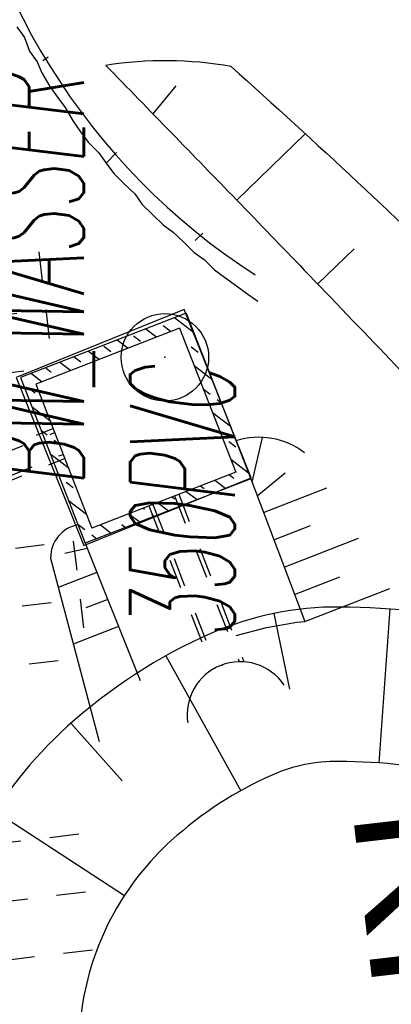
# Model space of a CAD drawing. Extents: x 447693 to 448165, y 439527 to 440695.
# Tile 16 of 88: x 447952.46 to 447958.84, y 439663.85 to 439680.75. Entities that reach past the tile are written whole.
import ezdxf

# ---------------------------------------------------------------- set-up
doc = ezdxf.new("R2010")
doc.units = 0
doc.header["$LTSCALE"] = 2
doc.header["$MEASUREMENT"] = 0
for name, pattern in [('ACAD_ISO03W100', [0.5, 0.25, -0.25]), ('ACAD_ISO05W100', [0.5, 0.25, -0.25]), ('AUSGEZOGEN', [0]), ('PUNKTX2', [0.5, 0.25, -0.25])]:
    doc.linetypes.add(name, pattern=pattern)
doc.layers.get('0').update_dxf_attribs({"linetype": 'AUSGEZOGEN'})
for name, color, linetype in [('ANMERKUNG', 7, 'CONTINUOUS'), ('BOESCHG', 250, 'AUSGEZOGEN'), ('BW-SCHRIFT', 250, 'AUSGEZOGEN'), ('DB-HZV-Stützscheiben', 15, 'CONTINUOUS'), ('DB-Regenrückhaltebecken_606', 15, 'CONTINUOUS'), ('DB-Wegboeschungen', 15, 'CONTINUOUS'), ('DB-Wege', 15, 'CONTINUOUS'), ('FBRTOP', 250, 'AUSGEZOGEN'), ('GEBAEUDE', 7, 'AUSGEZOGEN'), ('SCHSYMBOL', 200, 'AUSGEZOGEN')]:
    doc.layers.add(name, color=color, linetype=linetype)
doc.styles.add('ROMANS', font='romans.shx', dxfattribs={"width": 0.8})
doc.styles.add('UNIR-H', font='unir_h.shx', dxfattribs={"width": 0.8})

# ---------------------------------------------------------------- blocks, each defined once
blk = doc.blocks.new('DL')
at = {"color": 0}
blk.add_arc((-0.3106833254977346, 0.0246800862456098), 0.9100732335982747, 282.5363002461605, 77.46369975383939, dxfattribs=at)
blk.add_point((0.5969366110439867, 0.0027149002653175), dxfattribs=at)
blk = doc.blocks.new('*X394')
at = {"color": 0, "linetype": 'ByBlock'}
for p, q in [((52438.04025453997, -102206.212790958), (52709.26790891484, -101934.9851365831)), ((51599.1023381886, -102408.7546042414), (51870.33000578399, -102137.5269366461)), ((52131.44744297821, -102194.6075509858), (52237.51346015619, -102088.5415338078)), ((52695.22123505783, -102267.2298619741), (52767.8435460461, -102194.6075509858)), ((50760.16442183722, -102611.2964175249), (51031.39210265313, -102340.068736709)), ((51388.98532273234, -102300.6735681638), (51450.86105421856, -102238.7978366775)), ((52018.57129636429, -102307.4836975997), (52025.38142580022, -102300.6735681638)), ((52757.10280713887, -102523.546341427), (52922.83645314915, -102357.8126954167)), ((49900.34588210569, -102834.7188541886), (50192.45419952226, -102542.610536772)), ((50434.39116813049, -102618.8716196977), (50540.45718530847, -102512.8056025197)), ((51179.63338001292, -102510.0255108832), (51282.91930555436, -102406.7395853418)), ((52979.97558040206, -102618.8716196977), (52984.71802531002, -102614.1291747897)), ((52818.9843792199, -102779.8628208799), (52873.90956322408, -102724.9376368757)), ((52880.86595130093, -103036.1793003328), (53046.59959747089, -102870.4456541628)), ((50010.12709941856, -103043.1356884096), (50116.19311659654, -102937.0696712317)), ((50024.10898223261, -103347.3518571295), (50189.84263767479, -103181.6182016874)), ((53086.04159758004, -103149.2017055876), (53108.48116963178, -103126.7621335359)), ((52942.74752338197, -103292.4957797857), (52979.97558040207, -103255.2677227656)), ((53004.62909546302, -103548.8122592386), (53170.36274179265, -103383.078612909)), ((50116.19311659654, -103573.4657742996), (50222.25913377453, -103467.3997571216)), ((50147.87208235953, -103859.9848600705), (50313.60573759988, -103694.2512048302)), ((53192.10761475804, -103679.5317914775), (53204.56618039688, -103667.0732258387)), ((53204.56618039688, -103667.0732258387), (53232.24431395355, -103639.395092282)), ((53066.51066754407, -103805.1287386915), (53086.04159758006, -103785.5978086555)), ((53128.39223962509, -104061.4452181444), (53294.12588611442, -103895.7115716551)), ((50222.25913377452, -104103.7958601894), (50328.3251509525, -103997.7298430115)), ((50271.63518248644, -104372.6178630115), (50437.36883752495, -104206.884207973)), ((53298.17363193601, -104209.8618773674), (53356.0074582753, -104152.0280510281)), ((53190.27381170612, -104317.7616975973), (53192.10761475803, -104315.9278945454)), ((50333.51673254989, -104628.934364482), (50434.3911681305, -104528.0599289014)), ((53252.15538378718, -104574.0781770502), (53417.88903043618, -104408.3445304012)), ((50395.39828261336, -104885.2508659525), (50561.13193745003, -104719.5172111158)), ((53404.239649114, -104740.1919632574), (53479.77060259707, -104664.6610097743)), ((52767.73565114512, -105058.4979096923), (53038.96331725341, -104787.270243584)), ((53192.10761475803, -104952.3239976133), (53298.17363193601, -104846.2579804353)), ((50465.51090401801, -105133.3362960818), (50540.45718530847, -105058.3900147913)), ((52064.83675973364, -105125.0006980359), (52200.02539010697, -104989.8120676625)), ((52449.64549451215, -105058.3900147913), (52555.71151169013, -104952.3239976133)), ((50457.2798326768, -105141.567367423), (50465.510904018, -105133.3362960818)), ((50519.16138274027, -105397.8838688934), (50684.89503737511, -105232.1502142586)), ((51089.85982406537, -105463.5815306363), (51361.08746296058, -105192.353891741)), ((51707.18337426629, -105164.4560319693), (51780.5564265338, -105091.0829797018)), ((51928.79773760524, -105261.0397201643), (52003.34205782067, -105186.4953999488)), ((52003.34205782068, -105186.4953999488), (52064.83675973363, -105125.0006980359)), ((50752.58921966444, -105482.6540835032), (50858.65523684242, -105376.5880663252)), ((51509.32878083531, -105362.3106254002), (51548.05504070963, -105323.5843655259)), ((51548.05504070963, -105323.5843655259), (51601.1173570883, -105270.5220491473))]:
    blk.add_line(p, q, dxfattribs=at)
blk = doc.blocks.new('GST')
at = {"color": 0}
blk.add_circle((0, 0), 0.75, dxfattribs=at)
blk.add_point((0, 0), dxfattribs=at)
blk = doc.blocks.new('10')
blk.add_blockref('GST', (0, 0))

msp = doc.modelspace()

# ---------------------------------------------------------------- linework, layer by layer
at = {"layer": 'BOESCHG'}
for p, q in [((447954.7520834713, 439679.1305833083), (447955.1482177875, 439679.6134438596)), ((447954.7934799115, 439679.0865782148), (447954.7941968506, 439679.0872753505)), ((447956.1868032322, 439677.6517805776), (447957.3630427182, 439678.7925114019)), ((447957.5757011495, 439676.2127051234), (447958.2051137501, 439676.817908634)), ((447956.823414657, 439670.5612936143), (447957.0903125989, 439669.2638532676)), ((447958.8153407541, 439670.637505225), (447958.6239447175, 439667.9952123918)), ((447954.9688705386, 439669.8336399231), (447956.2575053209, 439667.51895544)), ((447953.3417454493, 439668.6772376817), (447954.2228698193, 439667.6881948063)), ((447952.0399905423, 439667.1663590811), (447954.2595390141, 439665.7200021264))]:
    msp.add_line(p, q, dxfattribs=at)
for points in [[(447953.941, 439679.964, -0.0005324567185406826), (447956.1889006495, 439677.6510542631, -0.001031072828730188), (447957.346, 439676.453, -0.0005003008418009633), (447960.2949360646, 439673.3809139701, 0.00137869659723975), (447961.367, 439672.268, 0.04058898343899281), (447962.4232757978, 439671.3411986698, -0.02209758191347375), (447964.4226895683, 439669.7135557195, -0.03641997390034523), (447966.0557120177, 439668.0312871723, -0.02607892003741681), (447968.0244282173, 439665.4177306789, -0.06617443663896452), (447969.0079589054, 439663.4390156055, -0.05246521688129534), (447969.6268600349, 439660.7261701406, -0.07835436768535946), (447969.5502148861, 439658.6514161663, -0.08251593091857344), (447968.8590017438, 439656.8036997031, -0.04185581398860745), (447968.3363494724, 439656.0499660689, -0.126076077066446)], [(447956.091, 439679.944, -0.01087597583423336), (447960.3883568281, 439675.9317621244, -0.01581826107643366), (447963.192, 439673.019, -0.005924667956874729), (447968.2742440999, 439667.257373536, -0.02042367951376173), (447969.659, 439665.51, -0.07585494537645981), (447971.0230872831, 439662.876191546, -0.07298563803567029), (447971.577, 439659.845, -0.06572017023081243), (447971.4169100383, 439658.1863665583, -0.04625912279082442), (447970.674, 439655.944, -0.08663961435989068), (447969.7396447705, 439654.5339972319, -0.06536618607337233), (447968.005, 439653.125)], [(447962.655, 439669.634, 0.07117598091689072), (447960.7280212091, 439670.3577177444, 0.05237831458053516), (447957.955, 439670.671, 0.1056062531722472), (447955.743235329, 439670.2166735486, 0.08101609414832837), (447953.284, 439668.624, 0.08344801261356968), (447951.7483437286, 439666.6772770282, 0.0836980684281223), (447950.937, 439664.342, 0.08813707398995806), (447950.9608378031, 439661.5189701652, 0.1004724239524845), (447951.8920000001, 439659.218, 0.06101954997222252), (447953.4899076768, 439657.346479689, 0.1070623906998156), (447954.7101624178, 439656.6333152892, 0.03426148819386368), (447956.2852359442, 439656.236010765, 0.01547798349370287), (447959.8385317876, 439655.7075537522, 0.02102073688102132), (447964.0587165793, 439655.3919215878, 0.05324826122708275), (447965.7288068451, 439655.5153636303, 0.1214058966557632)]]:
    msp.add_lwpolyline(points, format="xyb", dxfattribs=at)
msp.add_lwpolyline([(447961.3821633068, 439667.3117310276, 0.0711759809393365), (447960.1574465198, 439667.7716993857, 0.05237831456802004), (447957.9342459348, 439668.0228656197, 0.1056062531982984), (447956.8061880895, 439667.7911472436, 0.08101609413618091), (447955.0625807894, 439666.6619355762, 0.08344800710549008), (447954.0706050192, 439665.4044263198, 0.0836980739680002), (447953.5482077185, 439663.900818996, 0.08813707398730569), (447953.5642230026, 439662.0041834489, 0.1004724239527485), (447954.1001284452, 439660.679921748, 0.06101955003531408), (447955.2798874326, 439659.2981504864, 0.1070623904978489), (447955.5321004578, 439659.1507473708, 0.03426148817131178), (447956.7556821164, 439658.8421049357, 0.01547798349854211), (447960.1468443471, 439658.337760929, 0.02102073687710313), (447964.1450776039, 439658.0387287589, 0.05324826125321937), (447965.2542412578, 439658.1207108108, 0.1214058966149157), (447965.2566593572, 439658.1217959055, 0.0928400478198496), (447965.7033412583, 439658.6288179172, 0.08802245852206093), (447965.9731738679, 439659.3425027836, 0.07934398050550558), (447966.0016555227, 439660.3770773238, 0.05061539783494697), (447965.6264574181, 439661.9653480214, 0.04918880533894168), (447964.9116058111, 439663.5182199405, 0.03808004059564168), (447963.2991693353, 439665.8458139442, 0.065272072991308), (447962.4253899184, 439666.6737603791, 0.01896069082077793), (447962.071995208, 439666.9104778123, 0.01272440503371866)], format="xyb", close=True, dxfattribs=at)
msp.add_arc((447954.9569217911, 439673.6030925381), 6.441524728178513, 79.85980085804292, 99.07426189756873, dxfattribs=at)
at = {"layer": 'DB-HZV-Stützscheiben', "linetype": 'PUNKTX2'}
for p, q in [((447937.8963325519, 439674.9954281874), (447952.7914733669, 439676.765958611)), ((447952.7914733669, 439676.765958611), (447953.0275440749, 439674.7799399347)), ((447938.1324032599, 439673.0094095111), (447953.0275440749, 439674.7799399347)), ((447938.486509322, 439670.0303814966), (447953.381650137, 439671.8009119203)), ((447953.381650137, 439671.8009119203), (447953.617720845, 439669.814893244)), ((447938.72258003, 439668.0443628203), (447953.617720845, 439669.814893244)), ((447939.0764922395, 439665.0654255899), (447953.9715874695, 439666.8363396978)), ((447939.312614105, 439663.0794129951), (447954.207709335, 439664.8503271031))]:
    msp.add_line(p, q, dxfattribs=at)
at = {"layer": 'DB-HZV-Stützscheiben', "linetype": 'ACAD_ISO05W100'}
for p, q in [((447938.0143679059, 439674.0024188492), (447952.9095087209, 439675.7729492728)), ((447938.604544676, 439669.0373721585), (447953.499685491, 439670.8079025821)), ((447939.1945531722, 439664.0724192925), (447954.0896484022, 439665.8433334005))]:
    msp.add_line(p, q, dxfattribs=at)
at = {"layer": 'DB-Regenrückhaltebecken_606', "linetype": 'Continuous'}
for p, q in [((447955.320171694, 439675.7143374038), (447952.4785649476, 439674.6062891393)), ((447955.320171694, 439675.7143374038), (447956.4282202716, 439672.8727310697)), ((447955.2064957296, 439675.4553436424), (447952.737558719, 439674.4926131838)), ((447955.2064956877, 439675.4553437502), (447956.1692264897, 439672.9864070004)), ((447952.4785649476, 439674.6062891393), (447953.5866136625, 439671.7646825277)), ((447952.7375587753, 439674.4926130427), (447953.7002896, 439672.0236763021)), ((447956.4512666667, 439672.8119254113), (447956.6316783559, 439673.5819430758)), ((447956.1692713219, 439672.9864244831), (447953.7002896, 439672.0236763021)), ((447956.5391648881, 439672.5800145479), (447957.0167714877, 439672.9704573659)), ((447956.4282202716, 439672.8727310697), (447953.5866136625, 439671.7646825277)), ((447956.4282202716, 439672.8727310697), (447957.3578096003, 439670.4201005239)), ((447956.6490122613, 439672.2901929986), (447957.7328154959, 439672.7130004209)), ((447956.8262123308, 439671.822667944), (447957.4547125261, 439672.0678894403)), ((447953.5866136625, 439671.7646825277), (447954.532085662, 439669.4089534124)), ((447957.0034107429, 439671.3551472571), (447958.2747175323, 439671.8509734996)), ((447953.6225261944, 439671.6752032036), (447953.2376595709, 439671.5875502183)), ((447952.9928995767, 439671.5062092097), (447953.8242557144, 439668.3615064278)), ((447952.9928995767, 439671.5062092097), (447953.8242557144, 439668.3615064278)), ((447952.9928995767, 439671.5062092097), (447953.8242557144, 439668.3615064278)), ((447953.7871079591, 439671.2651328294), (447953.1248975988, 439671.0069112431)), ((447957.1806111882, 439670.8876212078), (447957.9583245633, 439671.1909285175)), ((447957.3578096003, 439670.4201005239), (447958.8166205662, 439670.9889435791)), ((447953.97335273, 439670.8010871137), (447953.5961596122, 439670.6540052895)), ((447956.6959176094, 439670.3183544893), (447957.2216476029, 439670.4083355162)), ((447957.2216476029, 439670.4083355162), (447957.3578096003, 439670.4201005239)), ((447954.1595968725, 439670.3370429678), (447953.3821336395, 439670.0338813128)), ((447956.1794366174, 439670.1849084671), (447956.6959176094, 439670.3183544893))]:
    msp.add_line(p, q, dxfattribs=at)
at = {"layer": 'DB-Regenrückhaltebecken_606', "linetype": 'ACAD_ISO03W100'}
for p, q in [((447950.8991830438, 439672.8665595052), (447953.0337253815, 439673.7330896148)), ((447951.1334236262, 439672.8807405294), (447953.0610298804, 439673.6630668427)), ((447951.1069073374, 439672.3572999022), (447953.2335160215, 439673.2207237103)), ((447951.2839422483, 439672.5101456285), (447953.2063328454, 439673.2904353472)), ((447955.1211360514, 439672.5777173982), (447956.2304911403, 439669.7327572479)), ((447955.1910126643, 439672.6049648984), (447956.3118472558, 439669.7305670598)), ((447954.6785918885, 439672.4051528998), (447955.7725686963, 439669.5996362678)), ((447954.7484669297, 439672.4323997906), (447955.838753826, 439669.6363461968))]:
    msp.add_line(p, q, dxfattribs=at)
at = {"layer": 'DB-Regenrückhaltebecken_606', "linetype": 'Continuous'}
for centre, major_axis, ratio, start_param, end_param in [((447956.5652940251, 439672.2835631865), (0.9192924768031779, 0.9192924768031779), 0.9999999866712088, 0.1352559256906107, 1.090744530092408), ((447953.5667507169, 439671.5168523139), (0.4058414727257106, 0.4058414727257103), 0.9999999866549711, 0.9669403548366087, 2.374739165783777), ((447953.5667507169, 439671.5168523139), (0.4058414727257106, 0.4058414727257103), 0.9999999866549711, 0.9669403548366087, 2.374739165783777), ((447953.5667507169, 439671.5168523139), (0.4058414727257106, 0.4058414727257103), 0.9999999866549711, 0.9669403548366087, 2.374739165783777)]:
    msp.add_ellipse(centre, major_axis=major_axis, ratio=ratio, start_param=start_param, end_param=end_param, dxfattribs=at)
at = {"layer": 'DB-Wegboeschungen', "linetype": 'Continuous'}
for p, q in [((447952.4129440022, 439680.6268502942), (447952.5430150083, 439680.4449609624)), ((447952.5430150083, 439680.4449609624), (447952.6315110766, 439680.2058866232)), ((447952.6315110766, 439680.2058866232), (447952.7615820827, 439680.0239972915)), ((447952.7615820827, 439680.0239972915), (447952.842276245, 439679.8342831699)), ((447952.9513011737, 439680.1046537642), (447952.8603518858, 439680.0396473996)), ((447952.842276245, 439679.8342831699), (447952.980155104, 439679.6029960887)), ((447952.980155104, 439679.6029960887), (447953.1102252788, 439679.4211056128)), ((447953.1102252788, 439679.4211056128), (447953.2402952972, 439679.2392161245)), ((447953.2402952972, 439679.2392161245), (447953.3781859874, 439679.0079693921)), ((447953.3781859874, 439679.0079693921), (447953.50825715, 439678.8260790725)), ((447953.50825715, 439678.8260790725), (447953.6383271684, 439678.6441895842)), ((447953.6383271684, 439678.6441895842), (447953.8177733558, 439678.4701227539)), ((447953.8177733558, 439678.4701227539), (447953.9478435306, 439678.2882322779)), ((447954.1219103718, 439678.4676784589), (447953.9478435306, 439678.2882322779)), ((447953.9478435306, 439678.2882322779), (447954.077913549, 439678.1063427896)), ((447954.077913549, 439678.1063427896), (447954.2573537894, 439677.932313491)), ((447954.2573537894, 439677.932313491), (447954.4368185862, 439677.7582506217)), ((447954.4368185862, 439677.7582506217), (447954.5668709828, 439677.5763573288)), ((447954.5668709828, 439677.5763573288), (447954.7463347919, 439677.4022943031)), ((447954.7463347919, 439677.4022943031), (447954.9257809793, 439677.2282274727)), ((447954.9257809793, 439677.2282274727), (447955.0974005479, 439677.1035554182)), ((447955.0974005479, 439677.1035554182), (447955.2768653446, 439676.9294925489)), ((447955.6069046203, 439677.0830177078), (447955.4743871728, 439676.9607899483)), ((447955.2768653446, 439676.9294925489), (447955.456311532, 439676.7554257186)), ((447955.456311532, 439676.7554257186), (447955.6279311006, 439676.6307536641)), ((447955.6279311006, 439676.6307536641), (447955.8073958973, 439676.4566907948)), ((447955.8073958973, 439676.4566907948), (447955.9790154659, 439676.3320187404)), ((447955.9790154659, 439676.3320187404), (447956.207855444, 439676.1657783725)), ((447956.207855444, 439676.1657783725), (447956.3794750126, 439676.041106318)), ((447956.3794750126, 439676.041106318), (447956.5510945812, 439675.9164342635))]:
    msp.add_line(p, q, dxfattribs=at)
at = {"layer": 'DB-Wege', "linetype": 'Continuous'}
msp.add_ellipse((447962.7413547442, 439686.0314511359), major_axis=(11.39542197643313, 1.54737091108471), ratio=0.9999999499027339, start_param=3.124588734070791, end_param=4.004327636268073, dxfattribs=at)
at = {"layer": 'FBRTOP'}
for points in [[(447863.7567803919, 440675.1221311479, 8.153809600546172e-07), (447863.9102934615, 440674.157406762, -7.319801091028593e-07), (447871.7677728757, 440624.7785361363), (447883.5537788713, 440550.7104984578, -4.969545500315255e-06), (447893.3747935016, 440488.9869065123, 5.669417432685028e-06), (447903.1958081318, 440427.2633145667, 9.293187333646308e-07), (447911.0532905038, 440377.8844253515, -8.346839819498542e-07), (447918.9107728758, 440328.5055361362), (447930.6967788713, 440254.4374984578, -2.12701612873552e-06), (447938.5537869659, 440205.0589475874, 1.52937549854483e-06), (447946.4107950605, 440155.6803967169), (447958.1967844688, 440081.6114632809), (447966.0537908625, 440032.2334230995, 1.045951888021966e-06), (447971.9467876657, 439995.1989431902, -6.838175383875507e-07), (447977.8397844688, 439958.1644632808, -4.852402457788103e-06), (447983.7322992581, 439921.1303703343, 4.647719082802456e-06), (447989.6248140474, 439884.0962773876, 3.844027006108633e-06), (447997.4822913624, 439834.7179199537, -2.56855412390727e-06), (448005.3397686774, 439785.3395625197, -4.106708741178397e-07), (448016.7989349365, 439713.3245239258, -5.750199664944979e-07), (448024.9827870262, 439661.8924472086, -1.077376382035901e-06), (448032.8397931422, 439612.5134087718, 1.695885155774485e-06), (448040.6967992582, 439563.134370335), (448042.1147122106, 439554.2236307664, -1.918831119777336e-06)], [(447926.4819841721, 440062.9708927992), (447932.2293151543, 440026.8512912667, 1.045953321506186e-06), (447938.1223185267, 439989.8167700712), (447944.015321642, 439952.7822504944, -4.852409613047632e-06), (447949.9078060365, 439915.748348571, 4.647708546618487e-06), (447955.8002919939, 439878.7144368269, 3.844026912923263e-06), (447963.6578152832, 439829.335790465, -2.568543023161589e-06), (447971.5153374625, 439779.9571510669), (447982.9745187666, 439707.9420065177), (447991.1583189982, 439656.5102671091, -1.077378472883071e-06), (447999.0153126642, 439607.1313069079, 1.695877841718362e-06), (448006.8723067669, 439557.7523439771), (448008.2902432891, 439548.8414562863, -1.889155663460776e-06)]]:
    msp.add_lwpolyline(points, format="xyb", dxfattribs=at)
at = {"layer": 'FBRTOP', "const_width": 0.5}
for points in [[(447874.057, 440515.262, 0.001447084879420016), (447878.5611521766, 440486.6297831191, 5.66941713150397e-06), (447888.3821538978, 440424.906272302, 9.293158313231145e-07), (447896.239651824, 440375.5272853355, -8.346795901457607e-07), (447904.0971497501, 440326.148298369), (447915.8831504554, 440252.0802939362, -2.127020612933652e-06), (447923.7401514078, 440202.7017879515, 1.529375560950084e-06), (447931.5971523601, 440153.3232819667), (447943.383151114, 440079.2542897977), (447951.2401518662, 440029.8762850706, 1.04595343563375e-06), (447957.1331514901, 439992.8417874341, -6.838203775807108e-07), (447963.026151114, 439955.8072897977, -4.852405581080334e-06), (447968.9186528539, 439918.7732788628, 4.647714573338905e-06), (447974.8111545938, 439881.7392679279, 3.844027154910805e-06), (447982.6686519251, 439832.3607847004, -2.568549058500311e-06), (447990.5261492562, 439782.9823014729, -4.666452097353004e-07), (448001.9853134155, 439710.9672241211, -6.533977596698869e-07), (448010.1691514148, 439659.5352879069, -1.077376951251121e-06), (448018.0261521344, 439610.1562833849, 1.695882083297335e-06), (448025.8831528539, 439560.777278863), (448027.3010761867, 439551.8664740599, -1.875613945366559e-06)], [(447869.981, 440514.593, -0.002286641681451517), (447874.6108478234, 440486.0012168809, 5.669416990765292e-06), (447884.4318461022, 440424.277727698, 9.293149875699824e-07), (447892.2893481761, 440374.8987146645, -8.346783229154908e-07), (447900.14685025, 440325.519701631), (447911.9328495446, 440251.4517060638, -2.127022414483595e-06), (447919.7898485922, 440202.0732120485, 1.529375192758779e-06), (447927.64684764, 440152.6947180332), (447939.432848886, 440078.6257102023), (447947.2898481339, 440029.2477149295, 1.045952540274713e-06), (447953.18284851, 439992.2132125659, -6.838204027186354e-07), (447959.075848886, 439955.1787102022, -4.852406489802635e-06), (447964.9683471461, 439918.1447211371, 4.647713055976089e-06), (447970.8608454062, 439881.110732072, 3.844027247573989e-06), (447978.7183480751, 439831.7322152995, -2.568547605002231e-06), (447986.5758507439, 439782.353698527, -4.186408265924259e-07), (447998.0350265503, 439710.3385925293, -5.861820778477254e-07), (448006.2188485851, 439658.9067120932, -1.077377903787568e-06), (448014.0758478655, 439609.5277166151, 1.695880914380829e-06), (448021.9328471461, 439560.148721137), (448023.3507732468, 439551.237898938, -1.899403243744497e-06)]]:
    msp.add_lwpolyline(points, format="xyb", dxfattribs=at)
at = {"layer": 'GEBAEUDE', "flags": 128}
msp.add_lwpolyline([(447953.566, 439671.729), (447956.436, 439672.888), (447955.283, 439675.773), (447952.4, 439674.6079999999), (447953.566, 439671.729)], dxfattribs=at)

# ---------------------------------------------------------------- block references
at = {"layer": 'DB-Regenrückhaltebecken_606', "linetype": 'Continuous', "xscale": 0.0009999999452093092, "yscale": 0.000999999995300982, "zscale": 0.001, "rotation": 277.7296829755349}
msp.add_blockref('*X394', (448050.3082438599, 439738.9142406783), dxfattribs=at)
at = {"layer": 'SCHSYMBOL'}
msp.add_blockref('10', (447954.954, 439674.955), dxfattribs=at)
at = {"layer": 'SCHSYMBOL', "rotation": 111.4614589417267}
msp.add_blockref('DL', (447956.156, 439669.121), dxfattribs=at)

# ---------------------------------------------------------------- texts
at = {"layer": 'ANMERKUNG', "style": 'ROMANS', "oblique": 7, "width": 0.5}
for s, p in [('BW_WASSER', (447953.566, 439672.729)), ('350PVC', (447956.156, 439670.121))]:
    msp.add_text(s, height=1.8, rotation=90, dxfattribs=at).set_placement(p)
at = {"layer": 'BW-SCHRIFT', "style": 'UNIR-H', "width": 1.199999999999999}
msp.add_text('RRHB', height=2, rotation=276.6042318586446, dxfattribs=at).set_placement((447958.1724974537, 439667.1836876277))

doc.saveas('drawing.dxf')
